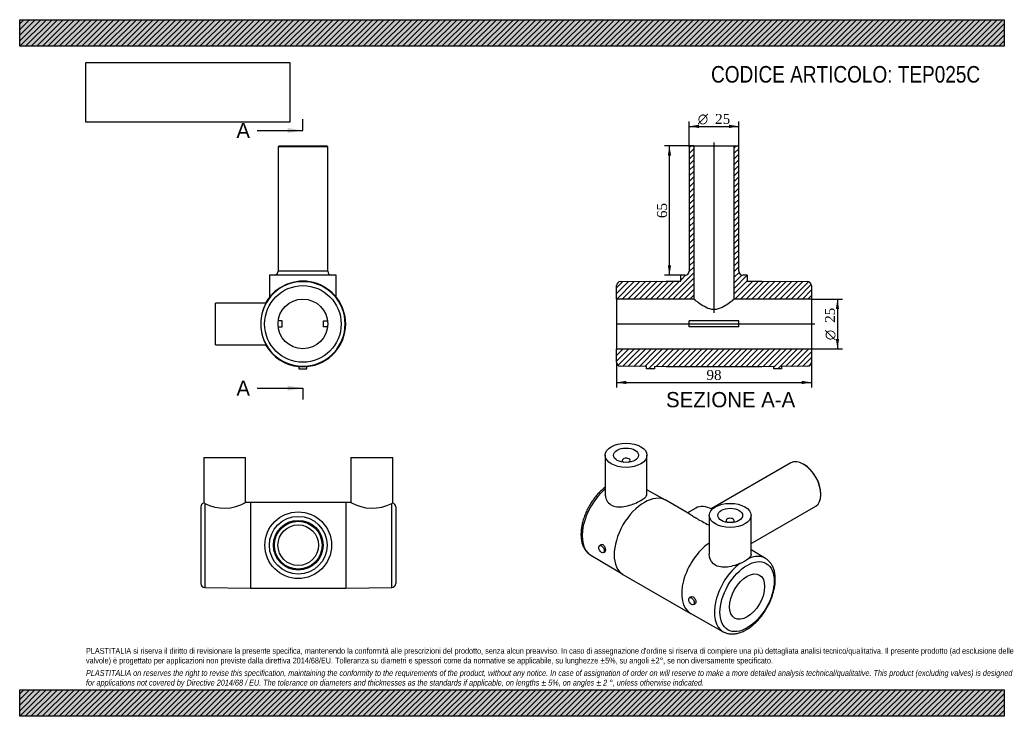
# Model space of a CAD drawing. Header units: millimetres. Extents: x 0 to 495, y 0 to 350.
import ezdxf
from ezdxf.enums import TextEntityAlignment as Align
from ezdxf.lldxf.tags import DXFTag

# ---------------------------------------------------------------- set-up
doc = ezdxf.new("R2010")
doc.units = ezdxf.units.MM
doc.header["$LTSCALE"] = 1.666667
for name, color, linetype in [('Default', 7, 'Continuous'), ('DV4_Default', 7, 'Continuous'), ('TEP025C', 7, 'Continuous')]:
    doc.layers.add(name, color=color, linetype=linetype)
doc.styles.add('SEACAD_Solid_Edge_ANSI', font='seans.ttf')
doc.styles.add('SEACAD_Solid_Edge_ANSI1_Symbols', font='semeca1.ttf')
doc.styles.add('SEACAD_Times_New_Roman', font='times.ttf')
tags = doc.linetypes.add('CENTER2', pattern=[28.575, 19.05, -3.175, 3.175, -3.175]).pattern_tags.tags
tags[10:11] = [DXFTag(74, 4), DXFTag(75, 0), DXFTag(340, '0'), DXFTag(46, 0.0), DXFTag(50, 0.0), DXFTag(44, 0.0), DXFTag(45, 0.0)]
tags[8:9] = [DXFTag(74, 4), DXFTag(75, 0), DXFTag(340, '0'), DXFTag(46, 0.0), DXFTag(50, 0.0), DXFTag(44, 0.0), DXFTag(45, 0.0)]
tags[6:7] = [DXFTag(74, 4), DXFTag(75, 0), DXFTag(340, '0'), DXFTag(46, 0.0), DXFTag(50, 0.0), DXFTag(44, 0.0), DXFTag(45, 0.0)]
tags[4:5] = [DXFTag(74, 4), DXFTag(75, 0), DXFTag(340, '0'), DXFTag(46, 0.0), DXFTag(50, 0.0), DXFTag(44, 0.0), DXFTag(45, 0.0)]
doc.dimstyles.new('ANSImm', dxfattribs={"dimtxt": 5, "dimasz": 5, "dimexe": 2.5, "dimexo": 0, "dimgap": 1.25, "dimtad": 1, "dimdsep": 46, "dimtxsty": 'SEACAD_Times_New_Roman', "dimblk1": '_SE_FILLED', "dimblk2": '_SE_FILLED', "dimsah": 1, "dimcen": 2.5, "dimazin": 0, "dimtfac": 0.85, "dimtdec": 3, "dimtofl": 0, "dimtmove": 0, "dimatfit": 3, "dimfxl": 1, "dimarcsym": 0})
picture_1 = doc.add_image_def('image1.jpg', size_in_pixel=(4302, 1260))

# ---------------------------------------------------------------- blocks, each defined once
blk = doc.blocks.new('SE')
at = {"layer": 'TEP025C', "color": 7, "linetype": 'Continuous'}
for p, q in [((92.54, 129.96), (113.54, 129.96)), ((92.54, 129.96), (92.54, 107.15)), ((113.54, 107.43), (113.54, 129.96)), ((166.54, 129.96), (187.54, 129.96)), ((166.54, 129.96), (166.54, 107.43)), ((187.54, 107.15), (187.54, 129.96)), ((91.04, 105.21), (91.04, 66.71)), ((93.02, 106.98), (93.02, 64.71)), ((116.04, 107.46), (113.53, 107.43)), ((116.04, 107.46), (116.04, 64.46)), ((164.04, 107.46), (116.04, 107.46)), ((164.04, 107.46), (164.04, 64.46)), ((166.55, 107.43), (164.04, 107.46)), ((187.06, 64.71), (187.06, 106.98)), ((189.04, 105.21), (189.04, 66.71)), ((93.02, 64.71), (116.04, 64.46)), ((116.04, 64.46), (164.04, 64.46)), ((164.04, 64.46), (187.06, 64.71))]:
    blk.add_line(p, q, dxfattribs=at)
for radius in [16.75, 14.5, 12.5, 12, 10.2]:
    blk.add_circle((140.04, 85.96), radius, dxfattribs=at)
for centre, radius, start, end in [((93.04, 105.21), 2, 104.4003, 180), ((91.97, 104.76), 2.45, 64.6254, 76.4907), ((102.87, 125.78), 21.23, 242.356, 300.1847), ((177.21, 125.78), 21.23, 239.8153, 297.644), ((188.11, 104.76), 2.45, 103.5093, 115.3746), ((187.04, 105.21), 2, 0, 75.604), ((93.04, 66.71), 2, 180, 269.3778), ((187.04, 66.71), 2, 270.6222, 0)]:
    blk.add_arc(centre, radius, start, end, dxfattribs=at)
blk = doc.blocks.new('SE1')
at = {"layer": 'TEP025C', "color": 7, "linetype": 'Continuous'}
for p, q in [((294.36, 131.15), (294.36, 111.51)), ((315.36, 111.65), (315.36, 131.15)), ((302.86, 128.54), (302.86, 127.74)), ((306.86, 127.74), (306.86, 128.54)), ((387.71, 127.28), (347.67, 104.17)), ((394.31, 126.46), (393.96, 126.66)), ((324.72, 108.59), (315.36, 113.83)), ((402.8, 111.35), (402.8, 111.76)), ((336.82, 101.6), (324.8, 108.54)), ((339.97, 104.63), (335.77, 102.21)), ((367.69, 86.86), (400.21, 105.63)), ((346.69, 100.94), (346.69, 81.44)), ((367.69, 81.3), (367.69, 100.94)), ((355.19, 98.33), (355.19, 97.52)), ((359.19, 97.52), (359.19, 98.33)), ((292.3, 86.2), (291.49, 85.73)), ((287.07, 80.96), (303.22, 71.35)), ((293.49, 82.27), (294.28, 82.73)), ((374.98, 79.28), (367.69, 83.62)), ((303.3, 71.3), (337.25, 51.71)), ((337.53, 60.06), (336.74, 59.61)), ((338.74, 56.14), (339.56, 56.61)), ((337.33, 51.66), (353.73, 42.48))]:
    blk.add_line(p, q, dxfattribs=at)
blk.add_arc((356.8, 91.03), 15.16, 290.2859, 309.7141, dxfattribs=at)
for centre, major_axis in [((304.86, 131.15), (-10.5, 0)), ((304.86, 131.15), (-6.25, 0)), ((357.19, 100.94), (10.5, 0)), ((357.19, 100.94), (6.25, 0)), ((292.49, 84), (-1, 1.73)), ((365.67, 60.12), (-9.63, -16.67)), ((365.67, 60.12), (-6.25, -10.83)), ((337.74, 57.87), (1, -1.73))]:
    blk.add_ellipse(centre, major_axis=major_axis, ratio=0.57735, dxfattribs=at)
for centre, major_axis, start_param, end_param in [((304.86, 128.54), (-2, 0), 2.204945, 6.283185), ((393.96, 116.46), (-6.25, 10.83), 3.141593, 6.283185), ((304.86, 128.54), (-2, 0), 0, 0.936648), ((394.31, 116.66), (6, -10.39), 0.785398, 2.356194), ((297.78, 99.32), (-10.62, -18.4), 4.156169, 6.275507), ((314.05, 89.92), (-10.75, -18.62), 3.141593, 6.283185), ((348.35, 90.13), (-8.38, 14.51), 5.520878, 6.283185), ((357.19, 98.33), (2, 0), 0, 4.078241), ((357.19, 98.33), (2, 0), 5.346537, 6.283185), ((348, 70.32), (-10.75, -18.62), 4.013108, 6.283185), ((364.27, 60.93), (-10.62, -18.4), 3.132434, 3.77902), ((364.27, 60.93), (-10.62, -18.4), 4.074962, 6.291058), ((348, 70.32), (-10.75, -18.62), 0, 0.007679)]:
    blk.add_ellipse(centre, major_axis=major_axis, ratio=0.57735, start_param=start_param, end_param=end_param, dxfattribs=at)
for points, knots in [([(294.36, 115.13), (294.35, 115.12), (294.03, 114.87), (293.39, 114.36), (292.46, 113.53), (291.56, 112.66), (290.68, 111.73), (289.83, 110.75), (289.01, 109.74), (288.23, 108.68), (287.48, 107.58), (286.77, 106.46), (286.11, 105.31), (285.49, 104.13), (284.91, 102.94), (284.39, 101.73), (283.91, 100.51), (283.49, 99.29), (283.12, 98.06), (282.82, 96.84), (282.57, 95.63), (282.37, 94.43), (282.25, 93.24), (282.18, 92.08), (282.17, 90.94), (282.24, 89.83), (282.36, 88.76), (282.55, 87.72), (282.81, 86.73), (283.14, 85.79), (283.52, 84.9), (283.97, 84.08), (284.48, 83.32), (285.03, 82.63), (285.65, 82.01), (286.3, 81.47), (286.8, 81.11), (287.05, 80.98), (287.07, 80.97)], [0.0692641, 0.0692641, 0.0692641, 0.0692641, 0.0699961, 0.0975859, 0.1251418, 0.1526615, 0.1801463, 0.2075991, 0.2350245, 0.2624278, 0.2898147, 0.3171913, 0.344564, 0.3719391, 0.399321, 0.4267161, 0.4541309, 0.4815719, 0.5090453, 0.5365568, 0.5641116, 0.5917135, 0.6193645, 0.6470634, 0.6748044, 0.7025754, 0.7303491, 0.7580863, 0.7857383, 0.8132453, 0.8405414, 0.8675641, 0.8942655, 0.9206235, 0.9466485, 0.9723835, 0.9978996, 1, 1, 1, 1]), ([(294.36, 111.51), (294.36, 110.9), (294.45, 110.29), (294.89, 108.77), (295.37, 107.91), (296.75, 106.48), (297.63, 105.93), (300.67, 104.94), (303.18, 105.14), (306.83, 106.08), (308.05, 106.5), (310.31, 107.43), (311.37, 107.95), (313.16, 108.98), (313.89, 109.49), (314.93, 110.46), (315.24, 110.92), (315.35, 111.46), (315.36, 111.56), (315.36, 111.65)], [0.0853937, 0.0853937, 0.0853937, 0.0853937, 0.125, 0.125, 0.1875, 0.1875, 0.25, 0.25, 0.375, 0.375, 0.4375, 0.4375, 0.5, 0.5, 0.5625, 0.5625, 0.625, 0.625, 0.6384003, 0.6384003, 0.6384003, 0.6384003]), ([(336.81, 101.61), (336.86, 101.58), (336.92, 101.55), (337.37, 101.28), (337.84, 100.97), (339.01, 100.22), (339.72, 99.78), (341.34, 98.85), (342.28, 98.33), (344.22, 97.28), (345.24, 96.73), (346.39, 96.07), (346.54, 95.99), (346.69, 95.91)], [0.6830044, 0.6830044, 0.6830044, 0.6830044, 0.6875, 0.6875, 0.71875, 0.71875, 0.75, 0.75, 0.78125, 0.78125, 0.8125, 0.8125, 0.8171065, 0.8171065, 0.8171065, 0.8171065]), ([(294.28, 82.73), (294.28, 82.73), (294.28, 82.73), (294.52, 82.87), (294.66, 83.2), (294.65, 84.06), (294.51, 84.59), (294.03, 85.51), (293.68, 85.91), (292.95, 86.33), (292.58, 86.36), (292.3, 86.2)], [0.2489848, 0.2489848, 0.2489848, 0.2489848, 0.25, 0.25, 0.375, 0.375, 0.5, 0.5, 0.625, 0.625, 0.7490371, 0.7490371, 0.7490371, 0.7490371]), ([(362.06, 76.81), (360.94, 76.33), (359.76, 75.9), (357.31, 75.23), (356.08, 74.99), (353.67, 74.83), (352.52, 74.91), (350.4, 75.5), (349.47, 76), (347.39, 77.91), (346.69, 79.7), (346.69, 81.44)], [0, 0, 0, 0, 0.0625, 0.0625, 0.125, 0.125, 0.1875, 0.1875, 0.25, 0.25, 0.3621751, 0.3621751, 0.3621751, 0.3621751]), ([(353.74, 42.48), (353.91, 42.39), (354.29, 42.18), (354.99, 41.89), (355.8, 41.64), (356.64, 41.47), (357.51, 41.37), (358.4, 41.35), (359.33, 41.41), (360.27, 41.55), (361.23, 41.77), (362.2, 42.06), (363.18, 42.44), (364.16, 42.89), (365.14, 43.41), (366.12, 44), (367.09, 44.66), (368.05, 45.38), (368.98, 46.17), (369.9, 47.01), (370.8, 47.91), (371.67, 48.85), (372.51, 49.84), (373.31, 50.87), (374.09, 51.94), (374.82, 53.05), (375.51, 54.19), (376.16, 55.35), (376.77, 56.53), (377.33, 57.73), (377.84, 58.94), (378.29, 60.16), (378.69, 61.38), (379.04, 62.61), (379.33, 63.83), (379.56, 65.04), (379.73, 66.23), (379.84, 67.41), (379.88, 68.57), (379.86, 69.7), (379.78, 70.79), (379.63, 71.85), (379.41, 72.88), (379.13, 73.85), (378.79, 74.77), (378.38, 75.63), (377.91, 76.44), (377.39, 77.17), (376.81, 77.84), (376.18, 78.43), (375.56, 78.92), (375.18, 79.15), (374.99, 79.26)], [0, 0, 0, 0, 0.012346, 0.031311, 0.050307, 0.069406, 0.08867, 0.108144, 0.127851, 0.147793, 0.167952, 0.188294, 0.208777, 0.229358, 0.249999, 0.270668, 0.291337, 0.311991, 0.332622, 0.353228, 0.373806, 0.394359, 0.414889, 0.4354, 0.455895, 0.47638, 0.496859, 0.517337, 0.537818, 0.558305, 0.578804, 0.599319, 0.619856, 0.640418, 0.661011, 0.681637, 0.702298, 0.722997, 0.74373, 0.764492, 0.785272, 0.806044, 0.826777, 0.847431, 0.86796, 0.888314, 0.908449, 0.928336, 0.947966, 0.967355, 0.986544, 1, 1, 1, 1]), ([(337.53, 60.06), (337.54, 60.06), (337.54, 60.06), (337.82, 60.23), (338.21, 60.2), (338.96, 59.77), (339.31, 59.38), (339.81, 58.44), (339.94, 57.92), (339.94, 57.07), (339.8, 56.75), (339.55, 56.61)], [0.4987637, 0.4987637, 0.4987637, 0.4987637, 0.5, 0.5, 0.625, 0.625, 0.75, 0.75, 0.875, 0.875, 1, 1, 1, 1])]:
    blk.add_open_spline(points, degree=3, knots=knots, dxfattribs=at)
blk.add_open_spline([(367.69, 81.3), (367.69, 80.68), (367.29, 80.05), (366.49, 79.37)], degree=3, dxfattribs=at)
blk = doc.blocks.new('DMBLK41')
at = {"layer": 'Default', "linetype": 'Continuous'}
for points in [[(305.06, 166.9), (305.06, 168.57), (300.06, 167.74)], [(393.06, 166.9), (398.06, 167.74), (393.06, 168.57)]]:
    blk.add_hatch(color=7, dxfattribs=at).paths.add_polyline_path(points)
at = {"layer": 'Default', "color": 7, "linetype": 'Continuous'}
for p, q in [((300.06, 177.88), (300.06, 165.24)), ((398.06, 177.88), (398.06, 165.24)), ((300.06, 167.74), (398.06, 167.74))]:
    blk.add_line(p, q, dxfattribs=at)
at = {"layer": 'Default', "color": 7, "linetype": 'Continuous', "style": 'SEACAD_Times_New_Roman'}
blk.add_text('98', height=5, dxfattribs=at).set_placement((345.27, 173.99), align=Align.TOP_LEFT)
blk = doc.blocks.new('_SE_FILLED')
at = {"color": 0}
blk.add_line((0, 0), (-1, 0), dxfattribs=at)
blk.add_solid([(0, 0), (-1, -0.1665), (-1, 0.1665), (0, 0)], dxfattribs=at)
blk = doc.blocks.new('DMBLK42')
at = {"layer": 'Default', "linetype": 'Continuous'}
for points in [[(325.82, 281.63), (327.49, 281.63), (326.65, 286.63)], [(325.82, 226.63), (326.65, 221.63), (327.49, 226.63)]]:
    blk.add_hatch(color=7, dxfattribs=at).paths.add_polyline_path(points)
at = {"layer": 'Default', "color": 7, "linetype": 'Continuous'}
for p, q in [((338.86, 286.63), (324.15, 286.63)), ((326.65, 221.63), (326.65, 286.63)), ((334.56, 221.63), (324.15, 221.63))]:
    blk.add_line(p, q, dxfattribs=at)
at = {"layer": 'Default', "color": 7, "linetype": 'Continuous', "style": 'SEACAD_Times_New_Roman'}
blk.add_text('65', height=5, rotation=90, dxfattribs=at).set_placement((320.4, 250.34), align=Align.TOP_LEFT)
blk = doc.blocks.new('SE2')
at = {"layer": 'TEP025C', "color": 7, "linetype": 'Continuous'}
for p, q in [((130.38, 286.63), (129.88, 286.13)), ((154.88, 286.13), (129.88, 286.13)), ((129.88, 286.13), (129.88, 223.63)), ((130.38, 286.63), (154.38, 286.63)), ((154.88, 286.13), (154.38, 286.63)), ((154.88, 223.63), (154.88, 286.13)), ((154.88, 223.63), (129.88, 223.63)), ((159.13, 221.63), (125.63, 221.63)), ((125.63, 221.63), (125.63, 210.63)), ((159.13, 210.63), (159.13, 221.63)), ((98.38, 186.63), (98.38, 207.63)), ((123.77, 207.63), (98.38, 207.63)), ((131.97, 198.63), (129.97, 198.63)), ((131.97, 195.63), (131.97, 198.63)), ((152.79, 198.63), (154.79, 198.63)), ((152.79, 195.63), (152.79, 198.63)), ((129.97, 195.63), (131.97, 195.63)), ((154.79, 195.63), (152.79, 195.63)), ((98.38, 186.63), (123.77, 186.63)), ((140.38, 175.81), (140.38, 174.63)), ((140.38, 174.63), (144.38, 174.63)), ((144.38, 174.63), (144.38, 175.81))]:
    blk.add_line(p, q, dxfattribs=at)
for radius in [19.25, 12.5]:
    blk.add_circle((142.38, 197.13), radius, dxfattribs=at)
for centre, radius, start, end in [((127.88, 223.63), 2, 270, 0), ((156.88, 223.63), 2, 180, 270), ((142.38, 197.13), 21.25, 188.4781, 171.5219), ((142.38, 197.13), 21.5, 0, 150.7664), ((149.2, 197.13), 28.01, 173.5777, 186.4223), ((142.38, 197.13), 21.5, 275.3376, 0), ((142.38, 197.13), 21.5, 209.2336, 264.6624), ((142.38, 193), 17.31, 263.3661, 276.6335)]:
    blk.add_arc(centre, radius, start, end, dxfattribs=at)
for points, knots in [([(123.78, 207.63), (123.79, 207.63), (123.76, 207.55), (123.56, 207.15), (123.31, 206.67), (122.45, 204.71), (121.71, 202.68), (121.36, 200.26)], [0.7769928, 0.7769928, 0.7769928, 0.7769928, 0.8125, 0.8125, 0.875, 0.875, 1, 1, 1, 1]), ([(121.36, 193.99), (121.54, 192.79), (121.8, 191.69), (122.4, 189.74), (122.73, 188.91), (123.31, 187.59), (123.55, 187.12), (123.76, 186.7), (123.79, 186.63), (123.78, 186.63)], [0, 0, 0, 0, 0.0625, 0.0625, 0.125, 0.125, 0.1875, 0.1875, 0.2236832, 0.2236832, 0.2236832, 0.2236832])]:
    blk.add_open_spline(points, degree=3, knots=knots, dxfattribs=at)
blk = doc.blocks.new('SE4')
at = {"color": 7, "linetype": 'Continuous', "style": 'SEACAD_Solid_Edge_ANSI'}
blk.add_text('A', height=7.67, dxfattribs=at).set_placement((108.95, 298.17), align=Align.TOP_LEFT)
blk = doc.blocks.new('SE5')
at = {"color": 7, "linetype": 'Continuous', "style": 'SEACAD_Solid_Edge_ANSI'}
blk.add_text('A', height=7.67, dxfattribs=at).set_placement((108.95, 168.69), align=Align.TOP_LEFT)
blk = doc.blocks.new('SEANNOT_GROUP')
at = {"linetype": 'Continuous'}
blk.add_hatch(color=7, dxfattribs=at).paths.add_polyline_path([(134.71, 293.06), (142.38, 294.34), (134.71, 295.61)])
at = {"color": 7, "linetype": 'Continuous'}
blk.add_lwpolyline([(119.38, 294.34), (142.38, 294.34)], dxfattribs=at)
blk = doc.blocks.new('SEANNOT_GROUP1')
at = {"linetype": 'Continuous'}
blk.add_hatch(color=7, dxfattribs=at).paths.add_polyline_path([(134.71, 163.58), (142.38, 164.86), (134.71, 166.14)])
at = {"color": 7, "linetype": 'Continuous'}
blk.add_lwpolyline([(119.38, 164.86), (142.38, 164.86)], dxfattribs=at)
blk = doc.blocks.new('SE3')
at = {"layer": 'Default', "color": 7, "linetype": 'CENTER2'}
for p, q in [((142.38, 294.34), (142.38, 300.09)), ((142.38, 164.86), (142.38, 159.11))]:
    blk.add_line(p, q, dxfattribs=at)
at = {"layer": 'Default', "color": 7, "linetype": 'CENTER2', "const_width": 0.0001}
blk.add_lwpolyline([(142.38, 294.34), (142.38, 164.86)], dxfattribs=at)
at = {"layer": 'Default'}
for name in ['SE4', 'SEANNOT_GROUP', 'SE5', 'SEANNOT_GROUP1']:
    blk.add_blockref(name, (0, 0), dxfattribs=at)
blk = doc.blocks.new('SE6')
at = {"layer": 'TEP025C', "linetype": 'Continuous'}
h = blk.add_hatch(dxfattribs=at)
h.set_pattern_fill('LINE', scale=0.62992, angle=45, style=0)
edge = h.paths.add_edge_path()
edge.add_line((337.06, 286.63), (336.56, 286.13))
edge.add_line((336.56, 286.13), (336.56, 223.63))
edge.add_arc((334.56, 223.63), 2, 270, 360, ccw=False)
edge.add_line((334.56, 221.63), (332.31, 221.63))
edge.add_line((332.31, 221.63), (332.31, 218.63))
edge.add_line((332.31, 218.63), (325.06, 218.63))
edge.add_line((325.06, 218.63), (302.04, 218.38))
edge.add_arc((302.06, 216.38), 2, 90.6222, 180)
edge.add_line((300.06, 216.38), (300.06, 209.63))
edge.add_line((300.06, 209.63), (338.86, 209.63))
edge.add_line((338.86, 209.63), (338.86, 286.63))
edge.add_line((338.86, 286.63), (337.06, 286.63))
h = blk.add_hatch(dxfattribs=at)
h.set_pattern_fill('LINE', scale=0.62992, angle=45, style=0)
edge = h.paths.add_edge_path()
edge.add_line((361.56, 223.63), (361.56, 286.13))
edge.add_line((361.56, 286.13), (361.06, 286.63))
edge.add_line((361.06, 286.63), (359.26, 286.63))
edge.add_line((359.26, 286.63), (359.26, 209.63))
edge.add_line((359.26, 209.63), (398.06, 209.63))
edge.add_line((398.06, 209.63), (398.06, 216.38))
edge.add_arc((396.06, 216.38), 2, 0, 89.3778)
edge.add_line((396.09, 218.38), (373.06, 218.63))
edge.add_line((373.06, 218.63), (365.81, 218.63))
edge.add_line((365.81, 218.63), (365.81, 221.63))
edge.add_line((365.81, 221.63), (363.56, 221.63))
edge.add_arc((363.56, 223.63), 2, 180, 270, ccw=False)
h = blk.add_hatch(dxfattribs=at)
h.set_pattern_fill('LINE', scale=0.62992, angle=45, style=0)
edge = h.paths.add_edge_path()
edge.add_line((315.06, 174.63), (319.06, 174.63))
edge.add_line((319.06, 174.63), (319.06, 175.69))
edge.add_line((319.06, 175.69), (325.06, 175.63))
edge.add_line((325.06, 175.63), (373.06, 175.63))
edge.add_line((373.06, 175.63), (379.06, 175.69))
edge.add_line((379.06, 175.69), (379.06, 174.63))
edge.add_line((379.06, 174.63), (383.06, 174.63))
edge.add_line((383.06, 174.63), (383.06, 175.74))
edge.add_line((383.06, 175.74), (396.09, 175.88))
edge.add_arc((396.06, 177.88), 2, 270.6222, 360)
edge.add_line((398.06, 177.88), (398.06, 184.63))
edge.add_line((398.06, 184.63), (300.06, 184.63))
edge.add_line((300.06, 184.63), (300.06, 177.88))
edge.add_arc((302.06, 177.88), 2, 180, 269.3778)
edge.add_line((302.04, 175.88), (315.06, 175.74))
edge.add_line((315.06, 175.74), (315.06, 174.63))
at = {"layer": 'DV4_Default', "color": 7, "linetype": 'CENTER2'}
for p, q in [((349.06, 202.7), (349.06, 288.38)), ((299.92, 197.13), (399.81, 197.13))]:
    blk.add_line(p, q, dxfattribs=at)
at = {"layer": 'TEP025C', "color": 7, "linetype": 'Continuous'}
for p, q in [((336.56, 286.13), (337.06, 286.63)), ((336.56, 286.13), (336.56, 223.63)), ((337.06, 286.63), (338.86, 286.63)), ((338.86, 286.63), (359.26, 286.63)), ((338.86, 286.63), (338.86, 209.63)), ((359.26, 286.63), (361.06, 286.63)), ((359.26, 209.63), (359.26, 286.63)), ((361.06, 286.63), (361.56, 286.13)), ((361.56, 223.63), (361.56, 286.13)), ((302.04, 218.38), (325.06, 218.63)), ((325.06, 218.63), (332.31, 218.63)), ((334.56, 221.63), (332.31, 221.63)), ((332.31, 218.63), (332.31, 221.63)), ((365.81, 221.63), (363.56, 221.63)), ((365.81, 221.63), (365.81, 218.63)), ((365.81, 218.63), (373.06, 218.63)), ((373.06, 218.63), (396.09, 218.38)), ((300.06, 209.63), (300.06, 216.38)), ((398.06, 216.38), (398.06, 209.63)), ((300.06, 209.63), (300.06, 184.63)), ((338.86, 209.63), (300.06, 209.63)), ((398.06, 209.63), (359.26, 209.63)), ((398.06, 209.63), (398.06, 184.63)), ((336.56, 195.63), (336.56, 198.63)), ((361.56, 198.63), (336.56, 198.63)), ((361.56, 195.63), (361.56, 198.63)), ((361.56, 195.63), (336.56, 195.63)), ((300.06, 177.88), (300.06, 184.63)), ((300.06, 184.63), (398.06, 184.63)), ((398.06, 184.63), (398.06, 177.88)), ((315.06, 175.74), (302.04, 175.88)), ((315.06, 174.63), (315.06, 175.74)), ((319.06, 174.63), (315.06, 174.63)), ((319.06, 175.69), (319.06, 174.63)), ((325.06, 175.63), (319.06, 175.69)), ((373.06, 175.63), (325.06, 175.63)), ((379.06, 175.69), (373.06, 175.63)), ((379.06, 174.63), (379.06, 175.69)), ((383.06, 174.63), (379.06, 174.63)), ((396.09, 175.88), (383.06, 175.74)), ((383.06, 175.74), (383.06, 174.63))]:
    blk.add_line(p, q, dxfattribs=at)
for centre, start, end in [((334.56, 223.63), 270, 0), ((363.56, 223.63), 180, 270), ((302.06, 216.38), 90.6222, 180), ((396.06, 216.38), 0, 89.3778), ((302.06, 177.88), 180, 269.3778), ((396.06, 177.88), 270.6222, 0)]:
    blk.add_arc(centre, 2, start, end, dxfattribs=at)
blk.add_open_spline([(359.26, 209.63), (359.26, 209.63), (358.96, 209.37), (357.87, 208.52), (357.11, 207.92), (355.31, 206.66), (354.26, 205.97), (351.9, 204.82), (350.51, 204.36), (347.65, 204.35), (346.28, 204.8), (343.88, 205.96), (342.84, 206.64), (341.02, 207.92), (340.26, 208.51), (339.17, 209.37), (338.86, 209.63), (338.86, 209.63)], degree=3, knots=[0, 0, 0, 0, 0.125, 0.125, 0.25, 0.25, 0.375, 0.375, 0.5, 0.5, 0.625, 0.625, 0.75, 0.75, 0.875, 0.875, 1, 1, 1, 1], dxfattribs=at)
blk = doc.blocks.new('GDimGGroup')
at = {"layer": 'Default', "linetype": 'Continuous'}
for points in [[(411.96, 204.63), (411.12, 209.63), (410.29, 204.63)], [(411.96, 189.63), (410.29, 189.63), (411.12, 184.63)]]:
    blk.add_hatch(color=7, dxfattribs=at).paths.add_polyline_path(points)
at = {"layer": 'Default', "color": 7, "linetype": 'Continuous'}
for p, q in [((398.06, 209.63), (413.62, 209.63)), ((411.12, 209.63), (411.12, 184.63)), ((398.06, 184.63), (413.62, 184.63))]:
    blk.add_line(p, q, dxfattribs=at)
for s, style, p in [('25', 'SEACAD_Times_New_Roman', (404.87, 197.69)), ('O', 'SEACAD_Solid_Edge_ANSI1_Symbols', (404.87, 188.98))]:
    blk.add_text(s, height=5, rotation=90, dxfattribs=dict(at, style=style)).set_placement(p, align=Align.TOP_LEFT)
blk = doc.blocks.new('GDimGGroup1')
at = {"layer": 'Default', "linetype": 'Continuous'}
for points in [[(341.56, 297.23), (336.56, 296.4), (341.56, 295.56)], [(356.56, 297.23), (356.56, 295.56), (361.56, 296.4)]]:
    blk.add_hatch(color=7, dxfattribs=at).paths.add_polyline_path(points)
at = {"layer": 'Default', "color": 7, "linetype": 'Continuous'}
for p, q in [((336.56, 286.13), (336.56, 298.9)), ((361.56, 286.13), (361.56, 298.9)), ((336.56, 296.4), (361.56, 296.4))]:
    blk.add_line(p, q, dxfattribs=at)
for s, style, p in [('O', 'SEACAD_Solid_Edge_ANSI1_Symbols', (340.92, 302.65)), ('25', 'SEACAD_Times_New_Roman', (349.62, 302.65))]:
    blk.add_text(s, height=5, dxfattribs=dict(at, style=style)).set_placement(p, align=Align.TOP_LEFT)

msp = doc.modelspace()

# ---------------------------------------------------------------- hatches: boundary and pattern name
at = {"layer": 'Default', "linetype": 'Continuous'}
h = msp.add_hatch(dxfattribs=at)
h.set_pattern_fill('LINE', scale=0.62992, angle=45, style=0)
h.paths.add_polyline_path([(495, 336.667), (495, 350), (0, 350), (0, 336.667)])
for points in [[(495, 336.667), (495, 350), (0, 350), (0, 336.667)], [(495, 0), (495, 13.333), (0, 13.333), (0, 0)]]:
    msp.add_hatch(color=7, dxfattribs=at).paths.add_polyline_path(points)
h = msp.add_hatch(dxfattribs=at)
h.set_pattern_fill('LINE', scale=0.62992, angle=45, style=0)
h.paths.add_polyline_path([(495, 0), (495, 13.333), (0, 13.333), (0, 0)])

# ---------------------------------------------------------------- linework, layer by layer
at = {"layer": 'Default', "color": 7, "linetype": 'Continuous'}
for p, q in [((0, 350), (495, 350)), ((0, 336.667), (0, 350)), ((495, 350), (495, 336.667)), ((495, 336.667), (0, 336.667)), ((0, 13.333), (495, 13.333)), ((0, 0), (0, 13.333)), ((495, 13.333), (495, 0)), ((495, 0), (0, 0))]:
    msp.add_line(p, q, dxfattribs=at)

# ---------------------------------------------------------------- block references
at = {"layer": 'Default'}
for name in ['GDimGGroup1', 'SE3', 'SE6', 'SE2', 'GDimGGroup', 'SE1', 'SE']:
    msp.add_blockref(name, (0, 0), dxfattribs=at)

# ---------------------------------------------------------------- texts
at = {"layer": 'Default', "color": 7, "linetype": 'Continuous', "style": 'SEACAD_Solid_Edge_ANSI'}
msp.add_text('SEZIONE A-A', height=7.66667, dxfattribs=at).set_placement((324.937, 162.928), align=Align.TOP_LEFT)
at = {"layer": 'Default', "attachment_point": 1}
for s, insert, char_height, width in [('{\\fArial Narrow|b0||i0||c0|p34;\\C7;\\H8.333333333;\\W1.;CODICE ARTICOLO: TEP025C}', (347.576, 326.723), 8.33333, 141.35021), ("{\\fArial Narrow|b0||i0||c0|p34;\\C7;\\H2.916666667;\\W1.;PLASTITALIA si riserva il diritto di revisionare la presente specifica, mantenendo la conformità alle prescrizioni del prodotto, senza alcun preavviso. In caso di assegnazione d'ordine si riserva di compiere una più dettagliata analisi tecnico/qualitativa. Il presente prodotto (ad esclusione delle \\P}{\\fArial Narrow|b0||i0||c0|p34;\\C7;\\H2.916666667;\\W1.;valvole) è progettato per applicazioni non previste dalla direttiva 2014/68/EU. Tolleranza su diametri e spessori come da normative se applicabile, su lunghezze ±5%, su angoli ±2°, se non diversamente specificato.\\P}{\\fArial Narrow|b0||i0||c0|p34;\\C7;\\H0.8333333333;\\W1.;   \\P}{\\fArial Narrow|b0||i1||c0|p34;\\C7;\\H2.916666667;\\W1.;PLASTITALIA on reserves the right to revise this specification, maintaining the conformity to the requirements of the product, without any notice. In case of assignation of order on will reserve to make a more detailed analysis technical/qualitative. This product (excluding valves) is designed \\P}{\\fArial Narrow|b0||i1||c0|p34;\\C7;\\H2.916666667;\\W1.;for applications not covered by Directive 2014/68 / EU. The tolerance on diameters and thicknesses as the standards if applicable, on lengths ± 5%, on angles ± 2 °, unless otherwise indicated.\\P}", (33.333, 34.337), 2.916667, 428.33333)]:
    msp.add_mtext(s, dxfattribs=dict(at, insert=insert, char_height=char_height, width=width))

# ---------------------------------------------------------------- dimensions: what is measured, and where the dimension line sits
at = {"layer": 'Default', "color": 7, "linetype": 'Continuous'}
for base, p1, p2, angle, picture, middle, dimtype in [((326.654, 286.627), (334.563, 221.627), (338.863, 286.627), 90, 'DMBLK42', (326.654, 254.127), 160), ((300.063, 167.738), (300.063, 177.877), (398.063, 177.877), 0, 'DMBLK41', (349.063, 167.738), 161)]:
    dim = msp.add_linear_dim(base=base, p1=p1, p2=p2, angle=angle, text='\\A1;<>', dimstyle='ANSImm', dxfattribs=at)
    dim.commit()
    dim.dimension.update_dxf_attribs({"geometry": picture, "text_midpoint": middle, "dimtype": dimtype})

# ---------------------------------------------------------------- pictures from other files: only their frames are drawn
image = msp.add_image(picture_1, insert=(33.333, 298.505), size_in_units=(102.429, 30))
image.dxf.flags = 7

doc.saveas('drawing.dxf')
